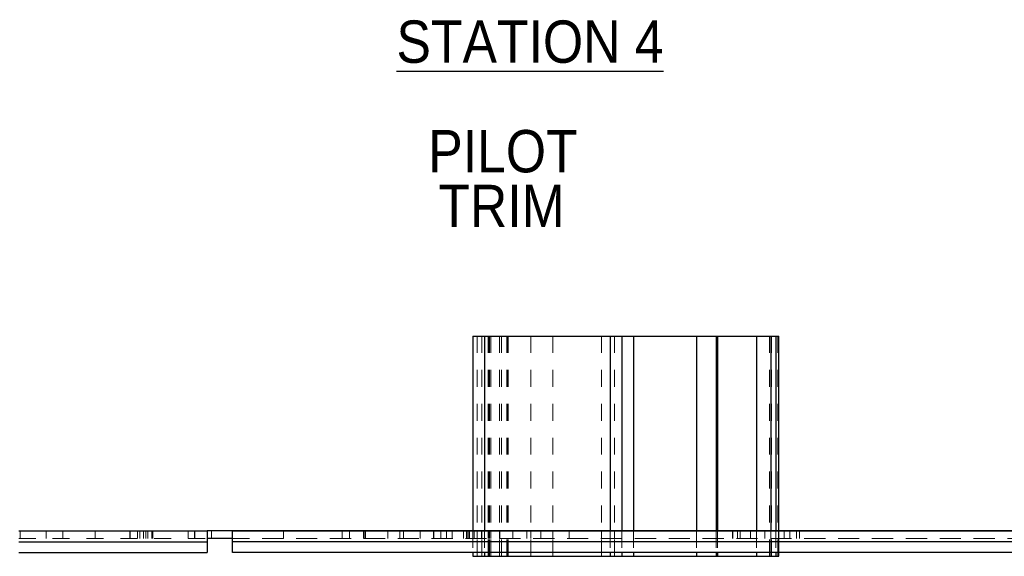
# Model space of a CAD drawing. Header units: inches. Extents: x 0.7 to 43.6, y 0.3 to 38.8.
# Tile 47 of 97: x 21.7 to 27.5, y 19.8 to 22.9. Entities that reach past the tile are written whole.
import ezdxf

# ---------------------------------------------------------------- set-up
doc = ezdxf.new("R2010")
doc.units = ezdxf.units.IN
doc.header["$MEASUREMENT"] = 0
doc.linetypes.add('HIDDEN', pattern=[0.075, 0.05, -0.025])
doc.layers.add('SID-M-S', color=90, linetype='Continuous')
doc.styles.add('SLDTEXTSTYLE0', font='GOTHIC.TTF', dxfattribs={"width": 0.913})

msp = doc.modelspace()

# ---------------------------------------------------------------- linework, layer by layer
at = {"color": 7, "linetype": 'HIDDEN', "lineweight": 18}
for p, q in [((24.372725, 21.05932), (24.372725, 19.75932)), ((24.399701, 21.05932), (24.399701, 19.75932)), ((24.437291, 21.05932), (24.437291, 19.75932)), ((24.43906, 21.05932), (24.43906, 19.75932)), ((24.444307, 21.05932), (24.444307, 19.75932)), ((24.452327, 19.75932), (24.452327, 21.05932)), ((24.503767, 21.05932), (24.503767, 19.75932)), ((24.516315, 21.05932), (24.516315, 19.75932)), ((24.548059, 21.05932), (24.548059, 19.75932)), ((24.551561, 21.05932), (24.551561, 19.75932)), ((24.555079, 21.05932), (24.555079, 19.75932)), ((24.689445, 21.05932), (24.689445, 19.75932)), ((24.818879, 21.05932), (24.818879, 19.75932)), ((25.106111, 21.05932), (25.106111, 19.75932)), ((25.183273, 21.05932), (25.183273, 19.75932)), ((26.098272, 21.05932), (26.098272, 19.75932)), ((26.105933, 21.05932), (26.105933, 19.75932)), ((26.109665, 21.05932), (26.109665, 19.75932)), ((26.14625, 21.05932), (26.14625, 19.75932)), ((21.67469, 19.86432), (21.67469, 19.90932)), ((21.826776, 19.90932), (21.826776, 19.86432)), ((21.925278, 19.90932), (21.925278, 19.86432)), ((22.115864, 19.86432), (22.115864, 19.90932)), ((22.117393, 19.90932), (22.117393, 19.86432)), ((22.32211, 19.90932), (22.32211, 19.86432)), ((22.323733, 19.86432), (22.323733, 19.90932)), ((22.366378, 19.86432), (22.366378, 19.90932)), ((22.380812, 19.90932), (22.380812, 19.86432)), ((22.402061, 19.90932), (22.402061, 19.86432)), ((22.414959, 19.90932), (22.414959, 19.86432)), ((22.42856, 19.86432), (22.42856, 19.90932)), ((22.451346, 19.86432), (22.451346, 19.90932)), ((22.457434, 19.86432), (22.457434, 19.90932)), ((22.665959, 19.86432), (22.665959, 19.90932)), ((22.702641, 19.90932), (22.702641, 19.86432)), ((22.704096, 19.90932), (22.704096, 19.86432)), ((22.804334, 19.86432), (22.804334, 19.90932)), ((23.228674, 19.86432), (23.228674, 19.90932)), ((23.575198, 19.86432), (23.575198, 19.90932)), ((23.618584, 19.90932), (23.618584, 19.86432)), ((23.70149, 19.90932), (23.70149, 19.86432)), ((23.702027, 19.86432), (23.702027, 19.90932)), ((23.704554, 19.86432), (23.704554, 19.90932)), ((23.712334, 19.86432), (23.712334, 19.90932)), ((23.845224, 19.90932), (23.845224, 19.86432)), ((23.91589, 19.86432), (23.91589, 19.90932)), ((23.937939, 19.90932), (23.937939, 19.86432)), ((24.035174, 19.86432), (24.035174, 19.90932)), ((24.114317, 19.86432), (24.114317, 19.90932)), ((24.115423, 19.86432), (24.115423, 19.90932)), ((24.156823, 19.90932), (24.156823, 19.86432)), ((24.190809, 19.86432), (24.190809, 19.90932)), ((24.224441, 19.90932), (24.224441, 19.86432)), ((24.290606, 19.86432), (24.290606, 19.90932)), ((24.309789, 19.90932), (24.309789, 19.86432)), ((24.31228, 19.90932), (24.31228, 19.86432)), ((24.322904, 19.90932), (24.322904, 19.86432)), ((24.32733, 19.86432), (24.32733, 19.90932)), ((24.346342, 19.90932), (24.346342, 19.86432)), ((24.346342, 19.90932), (24.346342, 19.78182)), ((24.354379, 19.90932), (24.354379, 19.86432)), ((24.372725, 19.90932), (24.372725, 19.86432)), ((24.396874, 19.90932), (24.396874, 19.86432)), ((24.398413, 19.86432), (24.398413, 19.90932)), ((24.399701, 19.90932), (24.399701, 19.86432)), ((24.415271, 19.90932), (24.415271, 19.86432)), ((24.415271, 19.90932), (24.415271, 19.78182)), ((24.437291, 19.90932), (24.437291, 19.86432)), ((24.43906, 19.90932), (24.43906, 19.86432)), ((24.444307, 19.90932), (24.444307, 19.86432)), ((24.452327, 19.86432), (24.452327, 19.90932)), ((24.503767, 19.90932), (24.503767, 19.86432)), ((24.505367, 19.90932), (24.505367, 19.86432)), ((24.582369, 19.86432), (24.582369, 19.90932)), ((24.664959, 19.90932), (24.664959, 19.86432)), ((24.689445, 19.86432), (24.689445, 19.90932)), ((24.748147, 19.86432), (24.748147, 19.90932)), ((24.818879, 19.86432), (24.818879, 19.90932)), ((24.915959, 19.86432), (24.915959, 19.90932)), ((25.106111, 19.86432), (25.106111, 19.90932)), ((25.157321, 19.90932), (25.157321, 19.86432)), ((25.157321, 19.90932), (25.157321, 19.78182)), ((25.183273, 19.86432), (25.183273, 19.90932)), ((25.226042, 19.90932), (25.226042, 19.86432)), ((25.226042, 19.90932), (25.226042, 19.78182)), ((25.294763, 19.90932), (25.294763, 19.86432)), ((25.294763, 19.90932), (25.294763, 19.78182)), ((25.667271, 19.90932), (25.667271, 19.86432)), ((25.667271, 19.90932), (25.667271, 19.78182)), ((25.7827, 19.90932), (25.7827, 19.86432)), ((25.7827, 19.90932), (25.7827, 19.78182)), ((25.790209, 19.90932), (25.790209, 19.86432)), ((25.790209, 19.90932), (25.790209, 19.78182)), ((25.879447, 19.90932), (25.879447, 19.86432)), ((25.881869, 19.90932), (25.881869, 19.86432)), ((25.909432, 19.90932), (25.909432, 19.86432)), ((25.92472, 19.90932), (25.92472, 19.86432)), ((25.986739, 19.90932), (25.986739, 19.86432)), ((26.022127, 19.90932), (26.022127, 19.86432)), ((26.022127, 19.90932), (26.022127, 19.78182)), ((26.070957, 19.90932), (26.070957, 19.86432)), ((26.104975, 19.90932), (26.104975, 19.86432)), ((26.104975, 19.90932), (26.104975, 19.78182)), ((26.135906, 19.90932), (26.135906, 19.86432)), ((26.135906, 19.90932), (26.135906, 19.78182)), ((26.15184, 19.90932), (26.15184, 19.86432)), ((26.15184, 19.90932), (26.15184, 19.78182)), ((26.152126, 19.86432), (26.152126, 19.90932)), ((26.152127, 19.78182), (26.152127, 19.90932)), ((26.183696, 19.90932), (26.183696, 19.86432)), ((26.218151, 19.90932), (26.218151, 19.86432)), ((26.256559, 19.90932), (26.256559, 19.86432)), ((26.274756, 19.90932), (26.274756, 19.86432)), ((26.275672, 19.90932), (26.275672, 19.86432)), ((21.665459, 19.86432), (22.777959, 19.86432)), ((21.665459, 19.84432), (22.777959, 19.84432)), ((27.602959, 19.86432), (22.927959, 19.86432)), ((22.927959, 19.86432), (27.602959, 19.86432)), ((27.602959, 19.84432), (22.927959, 19.84432))]:
    msp.add_line(p, q, dxfattribs=at)
at = {"layer": 'SID-M-S'}
for p, q in [((24.346342, 21.05932), (24.346342, 19.90932)), ((24.346342, 21.05932), (24.415271, 21.05932)), ((24.415271, 21.05932), (25.157321, 21.05932)), ((24.415271, 21.05932), (24.415271, 19.90932)), ((25.157321, 21.05932), (25.226042, 21.05932)), ((25.157321, 21.05932), (25.157321, 19.90932)), ((25.226042, 21.05932), (25.294763, 21.05932)), ((25.226042, 21.05932), (25.226042, 19.90932)), ((25.294763, 21.05932), (25.667271, 21.05932)), ((25.294763, 21.05932), (25.294763, 19.90932)), ((25.667271, 21.05932), (25.7827, 21.05932)), ((25.667271, 21.05932), (25.667271, 19.90932)), ((25.7827, 21.05932), (25.790209, 21.05932)), ((25.7827, 21.05932), (25.7827, 19.90932)), ((25.790209, 21.05932), (26.022127, 21.05932)), ((25.790209, 21.05932), (25.790209, 19.90932)), ((26.022127, 21.05932), (26.104975, 21.05932)), ((26.022127, 21.05932), (26.022127, 19.90932)), ((26.104975, 21.05932), (26.135906, 21.05932)), ((26.104975, 21.05932), (26.104975, 19.90932)), ((26.135906, 21.05932), (26.15184, 21.05932)), ((26.135906, 21.05932), (26.135906, 19.90932)), ((26.15184, 21.05932), (26.152127, 21.05932)), ((26.15184, 21.05932), (26.15184, 19.90932)), ((26.152127, 19.90932), (26.152127, 21.05932)), ((21.665459, 19.90932), (22.777959, 19.90932)), ((22.777959, 19.90932), (22.777959, 19.84432)), ((22.927959, 19.90932), (22.777959, 19.90932)), ((27.602959, 19.90932), (22.927959, 19.90932)), ((22.927959, 19.84432), (22.927959, 19.90932)), ((22.927959, 19.90932), (27.602959, 19.90932)), ((21.665459, 19.84432), (22.777959, 19.84432)), ((22.927959, 19.86432), (22.777959, 19.86432)), ((22.777959, 19.84432), (22.777959, 19.78182)), ((27.602959, 19.84432), (22.927959, 19.84432)), ((22.927959, 19.78182), (22.927959, 19.84432)), ((21.665459, 19.78182), (22.777959, 19.78182)), ((27.602959, 19.78182), (22.927959, 19.78182)), ((24.346342, 19.78182), (24.346342, 19.75932)), ((24.415271, 19.78182), (24.415271, 19.75932)), ((25.157321, 19.78182), (25.157321, 19.75932)), ((25.226042, 19.78182), (25.226042, 19.75932)), ((25.294763, 19.78182), (25.294763, 19.75932)), ((25.667271, 19.78182), (25.667271, 19.75932)), ((25.7827, 19.78182), (25.7827, 19.75932)), ((25.790209, 19.78182), (25.790209, 19.75932)), ((26.022127, 19.78182), (26.022127, 19.75932)), ((26.104975, 19.78182), (26.104975, 19.75932)), ((26.135906, 19.78182), (26.135906, 19.75932)), ((26.15184, 19.78182), (26.15184, 19.75932)), ((26.152127, 19.75932), (26.152127, 19.78182)), ((24.346342, 19.75932), (24.415271, 19.75932)), ((24.415271, 19.75932), (25.157321, 19.75932)), ((25.157321, 19.75932), (25.226042, 19.75932)), ((25.226042, 19.75932), (25.294763, 19.75932)), ((25.294763, 19.75932), (25.667271, 19.75932)), ((25.667271, 19.75932), (25.7827, 19.75932)), ((25.7827, 19.75932), (25.790209, 19.75932)), ((25.790209, 19.75932), (26.022127, 19.75932)), ((26.022127, 19.75932), (26.104975, 19.75932)), ((26.104975, 19.75932), (26.135906, 19.75932)), ((26.135906, 19.75932), (26.15184, 19.75932)), ((26.15184, 19.75932), (26.152127, 19.75932))]:
    msp.add_line(p, q, dxfattribs=at)

# ---------------------------------------------------------------- texts
at = {"char_height": 0.25, "attachment_point": 2, "style": 'SLDTEXTSTYLE0'}
for s, insert in [('\\LSTATION 4', (24.684119, 22.921699)), ('PILOT', (24.524223, 22.275171)), ('TRIM', (24.515977, 21.951907))]:
    msp.add_mtext(s, dxfattribs=dict(at, insert=insert))

doc.saveas('drawing.dxf')
